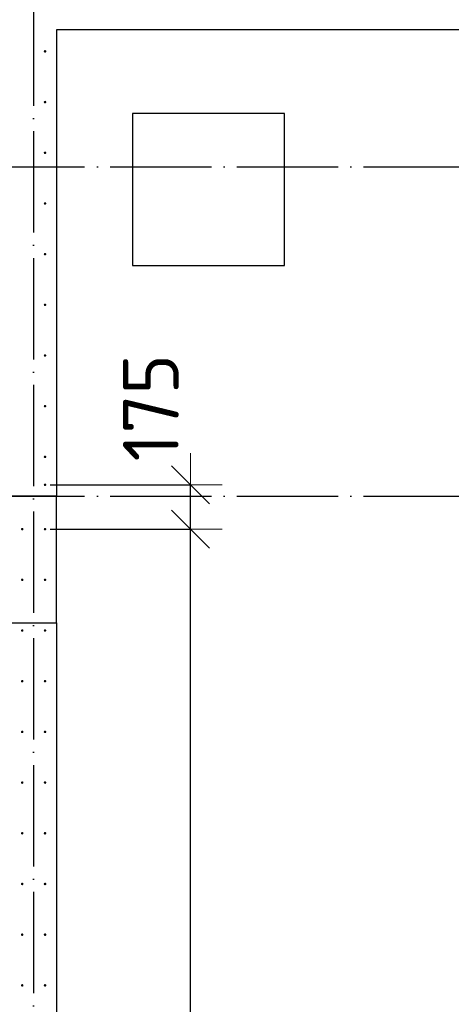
# Model space of a CAD drawing. Header units: millimetres. Extents: x 123094 to 184385, y 26948 to 48500.
# Tile 27 of 104: x 131845 to 133548, y 41895 to 45780. Entities that reach past the tile are written whole.
import ezdxf

# ---------------------------------------------------------------- set-up
doc = ezdxf.new("R2010")
doc.units = ezdxf.units.MM
doc.header["$PDMODE"] = 65
doc.linetypes.add('______11', pattern=[500, 400, -50, 0, -50])
doc.linetypes.add('______5', pattern=[1100, 800, -100, 100, -100])
for name, color, linetype, lineweight in [('Арм.стержн. Выпуски', 180, 'Continuous', 35), ('Размерная линия_ общее', 7, 'Continuous', 13), ('Стена_ общее', 7, 'Continuous', 35), ('Фундамент_ общее', 7, 'Continuous', 35)]:
    doc.layers.add(name, color=color, linetype=linetype, lineweight=lineweight)
doc.layers.add('Осевая линия_ общее', color=7, linetype='______5', lineweight=13, true_color=0xa0a0a0)
doc.styles.add('ISOCPEUR', font='ISOCPEUR')
doc.dimstyles.new('DIMSTYLE_3', dxfattribs={"dimtxt": 220, "dimasz": 250, "dimexe": 0, "dimexo": 0, "dimgap": 110, "dimtad": 2, "dimdec": 0, "dimrnd": 5, "dimzin": 12, "dimdsep": 46, "dimtxsty": 'ISOCPEUR', "dimblk1": 'ALL_ML_STRICH', "dimblk2": 'ALL_ML_STRICH', "dimsah": 1, "dimcen": 0, "dimclrd": 7, "dimclre": 256, "dimclrt": 7, "dimadec": 0, "dimazin": 0, "dimtfac": 1, "dimtdec": 0, "dimtix": 1, "dimtmove": 2, "dimatfit": 3, "dimfxl": 0, "dimtzin": 0, "dimlwd": 0, "dimlwe": -3, "dimarcsym": 0})
doc.dimstyles.new('DIMSTYLE_5', dxfattribs={"dimtxt": 220, "dimasz": 250, "dimexe": 0, "dimexo": 0, "dimgap": 110, "dimtad": 2, "dimdec": 0, "dimrnd": 5, "dimzin": 12, "dimdsep": 46, "dimtxsty": 'ISOCPEUR', "dimblk1": 'ALL_ML_STRICH', "dimblk2": 'ALL_ML_STRICH', "dimsah": 1, "dimcen": 0, "dimclrd": 7, "dimclre": 256, "dimclrt": 7, "dimadec": 0, "dimazin": 0, "dimtfac": 1, "dimtdec": 0, "dimtix": 1, "dimtmove": 2, "dimatfit": 3, "dimfxl": 0, "dimtvp": 1.2, "dimtzin": 0, "dimlwd": 0, "dimlwe": -3, "dimarcsym": 0})
doc.dimstyles.new('DIMSTYLE_7', dxfattribs={"dimtxt": 220, "dimasz": 250, "dimexe": 0, "dimexo": 0, "dimgap": 110, "dimtad": 0, "dimdec": 0, "dimrnd": 5, "dimzin": 12, "dimdsep": 46, "dimtxsty": 'ISOCPEUR', "dimblk1": 'ALL_ML_STRICH', "dimblk2": 'ALL_ML_STRICH', "dimsah": 1, "dimcen": 0, "dimclrd": 7, "dimclre": 256, "dimclrt": 7, "dimadec": 0, "dimazin": 0, "dimtfac": 1, "dimtdec": 0, "dimtix": 1, "dimtmove": 2, "dimatfit": 3, "dimfxl": 0, "dimtvp": 1.2, "dimtzin": 0, "dimlwd": 0, "dimlwe": -3, "dimarcsym": 0})

# ---------------------------------------------------------------- blocks, each defined once
blk = doc.blocks.new('ALL_ML_STRICH')
at = {"color": 0, "linetype": 'ByBlock', "lineweight": -2}
for p, q in [((0, -0.5), (0, 0.5)), ((-0.3, -0.3), (0.3, 0.3)), ((-1, 0), (0.5, 0))]:
    blk.add_line(p, q, dxfattribs=at)
blk = doc.blocks.new('*D55')
at = {"layer": 'DEFPOINTS', "color": 7, "linetype": 'Continuous', "lineweight": 13, "transparency": 33554687}
for p in [(131945, 43770), (131945, 38370), (132518.5, 38370)]:
    blk.add_point(p, dxfattribs=at)
at = {"layer": 'Размерная линия_ общее', "color": 253, "linetype": 'Continuous', "lineweight": -2, "true_color": 0xa0a0a0, "transparency": 33554687}
for p, q in [((131965, 43770), (132518.5, 43770)), ((131965, 38370), (132518.5, 38370))]:
    blk.add_line(p, q, dxfattribs=at)
at = {"layer": 'Размерная линия_ общее', "color": 7, "linetype": 'Continuous', "lineweight": -2, "transparency": 33554687}
blk.add_line((132518.5, 38370), (132518.5, 43770), dxfattribs=at)
at = {"layer": 'Размерная линия_ общее', "color": 7, "linetype": 'Continuous', "lineweight": 13, "transparency": 33554687, "xscale": 250, "yscale": 250, "zscale": 250}
for p, rotation in [((132518.5, 43770), 90), ((132518.5, 38370), 270)]:
    blk.add_blockref('ALL_ML_STRICH', p, dxfattribs=dict(at, rotation=rotation))
at = {"layer": 'Размерная линия_ общее', "color": 7, "linetype": 'Continuous', "lineweight": 13, "transparency": 33554687, "insert": (132248.5, 40223), "char_height": 220, "width": 11, "attachment_point": 1, "rotation": 90, "line_spacing_factor": 0.60241, "style": 'ISOCPEUR'}
blk.add_mtext('27х200=5400', dxfattribs=at)
blk = doc.blocks.new('*D56')
at = {"layer": 'DEFPOINTS', "color": 7, "linetype": 'Continuous', "lineweight": 13, "transparency": 33554687}
for p in [(131945, 43945), (131945, 43770), (132518.5, 43770)]:
    blk.add_point(p, dxfattribs=at)
at = {"layer": 'Размерная линия_ общее', "color": 253, "linetype": 'Continuous', "lineweight": -2, "true_color": 0xa0a0a0, "transparency": 33554687}
for p, q in [((131965, 43945), (132518.5, 43945)), ((131965, 43770), (132518.5, 43770))]:
    blk.add_line(p, q, dxfattribs=at)
at = {"layer": 'Размерная линия_ общее', "color": 7, "linetype": 'Continuous', "lineweight": -2, "transparency": 33554687}
blk.add_line((132518.5, 43770), (132518.5, 43945), dxfattribs=at)
at = {"layer": 'Размерная линия_ общее', "color": 7, "linetype": 'Continuous', "lineweight": 13, "transparency": 33554687, "xscale": 250, "yscale": 250, "zscale": 250}
for p, rotation in [((132518.5, 43945), 90), ((132518.5, 43770), 270)]:
    blk.add_blockref('ALL_ML_STRICH', p, dxfattribs=dict(at, rotation=rotation))
at = {"layer": 'Размерная линия_ общее', "color": 7, "linetype": 'Continuous', "lineweight": 13, "transparency": 33554687, "insert": (132362.2, 44248.9), "char_height": 220, "width": 660, "attachment_point": 5, "rotation": 90, "style": 'ISOCPEUR'}
blk.add_mtext('\\A1;{175}', dxfattribs=at)
blk = doc.blocks.new('*D327')
at = {"layer": 'DEFPOINTS', "color": 7, "linetype": 'Continuous', "lineweight": 13, "transparency": 33554687}
for p in [(131710, 46497.3), (131835, 45895), (131710, 44055)]:
    blk.add_point(p, dxfattribs=at)
at = {"layer": 'Размерная линия_ общее', "color": 253, "linetype": 'Continuous', "lineweight": -2, "true_color": 0xa0a0a0, "transparency": 33554687}
for p, q in [((131710, 44075), (131710, 46497.3)), ((131835, 45915), (131835, 46497.3))]:
    blk.add_line(p, q, dxfattribs=at)
at = {"layer": 'Размерная линия_ общее', "color": 7, "linetype": 'Continuous', "lineweight": -2, "transparency": 33554687}
blk.add_line((131710, 46497.3), (131835, 46497.3), dxfattribs=at)
at = {"layer": 'Размерная линия_ общее', "color": 7, "linetype": 'Continuous', "lineweight": 13, "transparency": 33554687, "xscale": 250, "yscale": 250, "zscale": 250, "rotation": 180}
blk.add_blockref('ALL_ML_STRICH', (131710, 46497.3), dxfattribs=at)
at = {"layer": 'Размерная линия_ общее', "color": 7, "linetype": 'Continuous', "lineweight": 13, "transparency": 33554687, "xscale": 250, "yscale": 250, "zscale": 250}
blk.add_blockref('ALL_ML_STRICH', (131835, 46497.3), dxfattribs=at)
at = {"layer": 'Размерная линия_ общее', "color": 7, "linetype": 'Continuous', "lineweight": 13, "transparency": 33554687, "insert": (131521.8, 46270.4), "char_height": 220, "width": 660, "attachment_point": 5, "style": 'ISOCPEUR'}
blk.add_mtext('\\A1;{125}', dxfattribs=at)

msp = doc.modelspace()

# ---------------------------------------------------------------- hatches: boundary and pattern name
at = {"layer": 'Арм.стержн. Выпуски', "linetype": 'Continuous', "lineweight": 35, "transparency": 33554687}
for points in [[(131950, 45655), (131949.6, 45656.9), (131948.5, 45658.5), (131946.9, 45659.6), (131945, 45660), (131943.1, 45659.6), (131941.5, 45658.5), (131940.4, 45656.9), (131940, 45655), (131940.4, 45653.1), (131941.5, 45651.5), (131943.1, 45650.4), (131945, 45650), (131946.9, 45650.4), (131948.5, 45651.5), (131949.6, 45653.1)], [(131950, 45455), (131949.6, 45456.9), (131948.5, 45458.5), (131946.9, 45459.6), (131945, 45460), (131943.1, 45459.6), (131941.5, 45458.5), (131940.4, 45456.9), (131940, 45455), (131940.4, 45453.1), (131941.5, 45451.5), (131943.1, 45450.4), (131945, 45450), (131946.9, 45450.4), (131948.5, 45451.5), (131949.6, 45453.1)], [(131950, 45255), (131949.6, 45256.9), (131948.5, 45258.5), (131946.9, 45259.6), (131945, 45260), (131943.1, 45259.6), (131941.5, 45258.5), (131940.4, 45256.9), (131940, 45255), (131940.4, 45253.1), (131941.5, 45251.5), (131943.1, 45250.4), (131945, 45250), (131946.9, 45250.4), (131948.5, 45251.5), (131949.6, 45253.1)], [(131950, 45055), (131949.6, 45056.9), (131948.5, 45058.5), (131946.9, 45059.6), (131945, 45060), (131943.1, 45059.6), (131941.5, 45058.5), (131940.4, 45056.9), (131940, 45055), (131940.4, 45053.1), (131941.5, 45051.5), (131943.1, 45050.4), (131945, 45050), (131946.9, 45050.4), (131948.5, 45051.5), (131949.6, 45053.1)], [(131950, 44855), (131949.6, 44856.9), (131948.5, 44858.5), (131946.9, 44859.6), (131945, 44860), (131943.1, 44859.6), (131941.5, 44858.5), (131940.4, 44856.9), (131940, 44855), (131940.4, 44853.1), (131941.5, 44851.5), (131943.1, 44850.4), (131945, 44850), (131946.9, 44850.4), (131948.5, 44851.5), (131949.6, 44853.1)], [(131950, 44655), (131949.6, 44656.9), (131948.5, 44658.5), (131946.9, 44659.6), (131945, 44660), (131943.1, 44659.6), (131941.5, 44658.5), (131940.4, 44656.9), (131940, 44655), (131940.4, 44653.1), (131941.5, 44651.5), (131943.1, 44650.4), (131945, 44650), (131946.9, 44650.4), (131948.5, 44651.5), (131949.6, 44653.1)], [(131950, 44455), (131949.6, 44456.9), (131948.5, 44458.5), (131946.9, 44459.6), (131945, 44460), (131943.1, 44459.6), (131941.5, 44458.5), (131940.4, 44456.9), (131940, 44455), (131940.4, 44453.1), (131941.5, 44451.5), (131943.1, 44450.4), (131945, 44450), (131946.9, 44450.4), (131948.5, 44451.5), (131949.6, 44453.1)], [(131950, 44255), (131949.6, 44256.9), (131948.5, 44258.5), (131946.9, 44259.6), (131945, 44260), (131943.1, 44259.6), (131941.5, 44258.5), (131940.4, 44256.9), (131940, 44255), (131940.4, 44253.1), (131941.5, 44251.5), (131943.1, 44250.4), (131945, 44250), (131946.9, 44250.4), (131948.5, 44251.5), (131949.6, 44253.1)], [(131950, 44055), (131949.6, 44056.9), (131948.5, 44058.5), (131946.9, 44059.6), (131945, 44060), (131943.1, 44059.6), (131941.5, 44058.5), (131940.4, 44056.9), (131940, 44055), (131940.4, 44053.1), (131941.5, 44051.5), (131943.1, 44050.4), (131945, 44050), (131946.9, 44050.4), (131948.5, 44051.5), (131949.6, 44053.1)], [(131950, 43945), (131949.6, 43946.9), (131948.5, 43948.5), (131946.9, 43949.6), (131945, 43950), (131943.1, 43949.6), (131941.5, 43948.5), (131940.4, 43946.9), (131940, 43945), (131940.4, 43943.1), (131941.5, 43941.5), (131943.1, 43940.4), (131945, 43940), (131946.9, 43940.4), (131948.5, 43941.5), (131949.6, 43943.1)], [(131860, 43770), (131859.6, 43771.9), (131858.5, 43773.5), (131856.9, 43774.6), (131855, 43775), (131853.1, 43774.6), (131851.5, 43773.5), (131850.4, 43771.9), (131850, 43770), (131850.4, 43768.1), (131851.5, 43766.5), (131853.1, 43765.4), (131855, 43765), (131856.9, 43765.4), (131858.5, 43766.5), (131859.6, 43768.1)], [(131950, 43770), (131949.6, 43771.9), (131948.5, 43773.5), (131946.9, 43774.6), (131945, 43775), (131943.1, 43774.6), (131941.5, 43773.5), (131940.4, 43771.9), (131940, 43770), (131940.4, 43768.1), (131941.5, 43766.5), (131943.1, 43765.4), (131945, 43765), (131946.9, 43765.4), (131948.5, 43766.5), (131949.6, 43768.1)], [(131860, 43570), (131859.6, 43571.9), (131858.5, 43573.5), (131856.9, 43574.6), (131855, 43575), (131853.1, 43574.6), (131851.5, 43573.5), (131850.4, 43571.9), (131850, 43570), (131850.4, 43568.1), (131851.5, 43566.5), (131853.1, 43565.4), (131855, 43565), (131856.9, 43565.4), (131858.5, 43566.5), (131859.6, 43568.1)], [(131950, 43570), (131949.6, 43571.9), (131948.5, 43573.5), (131946.9, 43574.6), (131945, 43575), (131943.1, 43574.6), (131941.5, 43573.5), (131940.4, 43571.9), (131940, 43570), (131940.4, 43568.1), (131941.5, 43566.5), (131943.1, 43565.4), (131945, 43565), (131946.9, 43565.4), (131948.5, 43566.5), (131949.6, 43568.1)], [(131860, 43370), (131859.6, 43371.9), (131858.5, 43373.5), (131856.9, 43374.6), (131855, 43375), (131853.1, 43374.6), (131851.5, 43373.5), (131850.4, 43371.9), (131850, 43370), (131850.4, 43368.1), (131851.5, 43366.5), (131853.1, 43365.4), (131855, 43365), (131856.9, 43365.4), (131858.5, 43366.5), (131859.6, 43368.1)], [(131950, 43370), (131949.6, 43371.9), (131948.5, 43373.5), (131946.9, 43374.6), (131945, 43375), (131943.1, 43374.6), (131941.5, 43373.5), (131940.4, 43371.9), (131940, 43370), (131940.4, 43368.1), (131941.5, 43366.5), (131943.1, 43365.4), (131945, 43365), (131946.9, 43365.4), (131948.5, 43366.5), (131949.6, 43368.1)], [(131860, 43170), (131859.6, 43171.9), (131858.5, 43173.5), (131856.9, 43174.6), (131855, 43175), (131853.1, 43174.6), (131851.5, 43173.5), (131850.4, 43171.9), (131850, 43170), (131850.4, 43168.1), (131851.5, 43166.5), (131853.1, 43165.4), (131855, 43165), (131856.9, 43165.4), (131858.5, 43166.5), (131859.6, 43168.1)], [(131950, 43170), (131949.6, 43171.9), (131948.5, 43173.5), (131946.9, 43174.6), (131945, 43175), (131943.1, 43174.6), (131941.5, 43173.5), (131940.4, 43171.9), (131940, 43170), (131940.4, 43168.1), (131941.5, 43166.5), (131943.1, 43165.4), (131945, 43165), (131946.9, 43165.4), (131948.5, 43166.5), (131949.6, 43168.1)], [(131860, 42970), (131859.6, 42971.9), (131858.5, 42973.5), (131856.9, 42974.6), (131855, 42975), (131853.1, 42974.6), (131851.5, 42973.5), (131850.4, 42971.9), (131850, 42970), (131850.4, 42968.1), (131851.5, 42966.5), (131853.1, 42965.4), (131855, 42965), (131856.9, 42965.4), (131858.5, 42966.5), (131859.6, 42968.1)], [(131950, 42970), (131949.6, 42971.9), (131948.5, 42973.5), (131946.9, 42974.6), (131945, 42975), (131943.1, 42974.6), (131941.5, 42973.5), (131940.4, 42971.9), (131940, 42970), (131940.4, 42968.1), (131941.5, 42966.5), (131943.1, 42965.4), (131945, 42965), (131946.9, 42965.4), (131948.5, 42966.5), (131949.6, 42968.1)], [(131860, 42770), (131859.6, 42771.9), (131858.5, 42773.5), (131856.9, 42774.6), (131855, 42775), (131853.1, 42774.6), (131851.5, 42773.5), (131850.4, 42771.9), (131850, 42770), (131850.4, 42768.1), (131851.5, 42766.5), (131853.1, 42765.4), (131855, 42765), (131856.9, 42765.4), (131858.5, 42766.5), (131859.6, 42768.1)], [(131950, 42770), (131949.6, 42771.9), (131948.5, 42773.5), (131946.9, 42774.6), (131945, 42775), (131943.1, 42774.6), (131941.5, 42773.5), (131940.4, 42771.9), (131940, 42770), (131940.4, 42768.1), (131941.5, 42766.5), (131943.1, 42765.4), (131945, 42765), (131946.9, 42765.4), (131948.5, 42766.5), (131949.6, 42768.1)], [(131860, 42570), (131859.6, 42571.9), (131858.5, 42573.5), (131856.9, 42574.6), (131855, 42575), (131853.1, 42574.6), (131851.5, 42573.5), (131850.4, 42571.9), (131850, 42570), (131850.4, 42568.1), (131851.5, 42566.5), (131853.1, 42565.4), (131855, 42565), (131856.9, 42565.4), (131858.5, 42566.5), (131859.6, 42568.1)], [(131950, 42570), (131949.6, 42571.9), (131948.5, 42573.5), (131946.9, 42574.6), (131945, 42575), (131943.1, 42574.6), (131941.5, 42573.5), (131940.4, 42571.9), (131940, 42570), (131940.4, 42568.1), (131941.5, 42566.5), (131943.1, 42565.4), (131945, 42565), (131946.9, 42565.4), (131948.5, 42566.5), (131949.6, 42568.1)], [(131860, 42370), (131859.6, 42371.9), (131858.5, 42373.5), (131856.9, 42374.6), (131855, 42375), (131853.1, 42374.6), (131851.5, 42373.5), (131850.4, 42371.9), (131850, 42370), (131850.4, 42368.1), (131851.5, 42366.5), (131853.1, 42365.4), (131855, 42365), (131856.9, 42365.4), (131858.5, 42366.5), (131859.6, 42368.1)], [(131950, 42370), (131949.6, 42371.9), (131948.5, 42373.5), (131946.9, 42374.6), (131945, 42375), (131943.1, 42374.6), (131941.5, 42373.5), (131940.4, 42371.9), (131940, 42370), (131940.4, 42368.1), (131941.5, 42366.5), (131943.1, 42365.4), (131945, 42365), (131946.9, 42365.4), (131948.5, 42366.5), (131949.6, 42368.1)], [(131860, 42170), (131859.6, 42171.9), (131858.5, 42173.5), (131856.9, 42174.6), (131855, 42175), (131853.1, 42174.6), (131851.5, 42173.5), (131850.4, 42171.9), (131850, 42170), (131850.4, 42168.1), (131851.5, 42166.5), (131853.1, 42165.4), (131855, 42165), (131856.9, 42165.4), (131858.5, 42166.5), (131859.6, 42168.1)], [(131950, 42170), (131949.6, 42171.9), (131948.5, 42173.5), (131946.9, 42174.6), (131945, 42175), (131943.1, 42174.6), (131941.5, 42173.5), (131940.4, 42171.9), (131940, 42170), (131940.4, 42168.1), (131941.5, 42166.5), (131943.1, 42165.4), (131945, 42165), (131946.9, 42165.4), (131948.5, 42166.5), (131949.6, 42168.1)], [(131860, 41970), (131859.6, 41971.9), (131858.5, 41973.5), (131856.9, 41974.6), (131855, 41975), (131853.1, 41974.6), (131851.5, 41973.5), (131850.4, 41971.9), (131850, 41970), (131850.4, 41968.1), (131851.5, 41966.5), (131853.1, 41965.4), (131855, 41965), (131856.9, 41965.4), (131858.5, 41966.5), (131859.6, 41968.1)], [(131950, 41970), (131949.6, 41971.9), (131948.5, 41973.5), (131946.9, 41974.6), (131945, 41975), (131943.1, 41974.6), (131941.5, 41973.5), (131940.4, 41971.9), (131940, 41970), (131940.4, 41968.1), (131941.5, 41966.5), (131943.1, 41965.4), (131945, 41965), (131946.9, 41965.4), (131948.5, 41966.5), (131949.6, 41968.1)]]:
    msp.add_hatch(color=4, dxfattribs=at).paths.add_polyline_path(points)

# ---------------------------------------------------------------- linework, layer by layer
at = {"layer": 'Осевая линия_ общее', "color": 253, "linetype": '______11', "lineweight": -3, "true_color": 0xa0a0a0, "transparency": 33554687}
for p, q in [((131900, 46340), (131900, 27662.1)), ((125200, 45200), (169325.4, 45200)), ((125200, 43900), (169325.4, 43900))]:
    msp.add_line(p, q, dxfattribs=at)
at = {"layer": 'Стена_ общее', "color": 7, "linetype": 'Continuous', "lineweight": 25, "transparency": 33554687}
for p, q in [((139650, 45740), (131990, 45740)), ((131990, 45740), (131990, 43900)), ((139650, 45740), (131990, 45740)), ((131990, 45740), (131990, 43900)), ((131990, 43900), (131790, 43900)), ((131990, 43900), (131790, 43900)), ((131990, 43400), (131990, 43900)), ((131990, 43400), (131990, 43900)), ((131810, 43400), (131990, 43400)), ((131810, 43400), (131990, 43400)), ((131990, 43400), (131990, 38320)), ((131990, 43400), (131990, 38320))]:
    msp.add_line(p, q, dxfattribs=at)
at = {"layer": 'Фундамент_ общее', "color": 7, "lineweight": 25, "transparency": 33554687}
for p, q in [((132290, 45410), (132290, 44810)), ((132890, 45410), (132290, 45410)), ((132890, 44810), (132890, 45410)), ((132290, 44810), (132890, 44810))]:
    msp.add_line(p, q, dxfattribs=at)
at = {"layer": 'Фундамент_ общее', "color": 7, "linetype": 'Continuous', "lineweight": 25, "transparency": 33554687}
for p, q in [((132290, 45410), (132290, 44810)), ((132890, 45410), (132290, 45410)), ((132890, 44810), (132890, 45410)), ((132290, 44810), (132890, 44810))]:
    msp.add_line(p, q, dxfattribs=at)

# ---------------------------------------------------------------- dimensions: what is measured, and where the dimension line sits
at = {"layer": 'Размерная линия_ общее', "color": 7, "linetype": 'Continuous', "lineweight": 13, "transparency": 33554687}
dim = msp.add_linear_dim(base=(131835, 46497.3), p1=(131710, 44075), p2=(131835, 45915), dimstyle='DIMSTYLE_7', override={"dimpost": '<>', "dimclrd": 7, "dimclre": 253, "dimclrt": 7, "dimlwd": 0, "dimlwe": 65533}, dxfattribs=at)
dim.commit()
dim.dimension.update_dxf_attribs({"geometry": '*D327', "text_midpoint": (131521.8, 46270.4), "dimtype": 160})
dim = msp.add_linear_dim(base=(132518.5, 43945), p1=(131965, 43770), p2=(131965, 43945), angle=90, dimstyle='DIMSTYLE_5', override={"dimpost": '<>', "dimclrd": 7, "dimclre": 253, "dimclrt": 7, "dimlwd": 0, "dimlwe": 65533}, dxfattribs=at)
dim.commit()
dim.dimension.update_dxf_attribs({"geometry": '*D56', "text_midpoint": (132362.2, 44248.9), "dimtype": 160})
dim = msp.add_linear_dim(base=(132518.5, 43770), p1=(131965, 38370), p2=(131965, 43770), angle=90, text='27х200=5400', dimstyle='DIMSTYLE_3', override={"dimpost": '<>', "dimclrd": 7, "dimclre": 253, "dimclrt": 7, "dimlwd": 0, "dimlwe": 65533}, dxfattribs=at)
dim.commit()
dim.dimension.update_dxf_attribs({"geometry": '*D55', "text_midpoint": (132408.5, 41070), "dimtype": 160})

doc.saveas('drawing.dxf')
